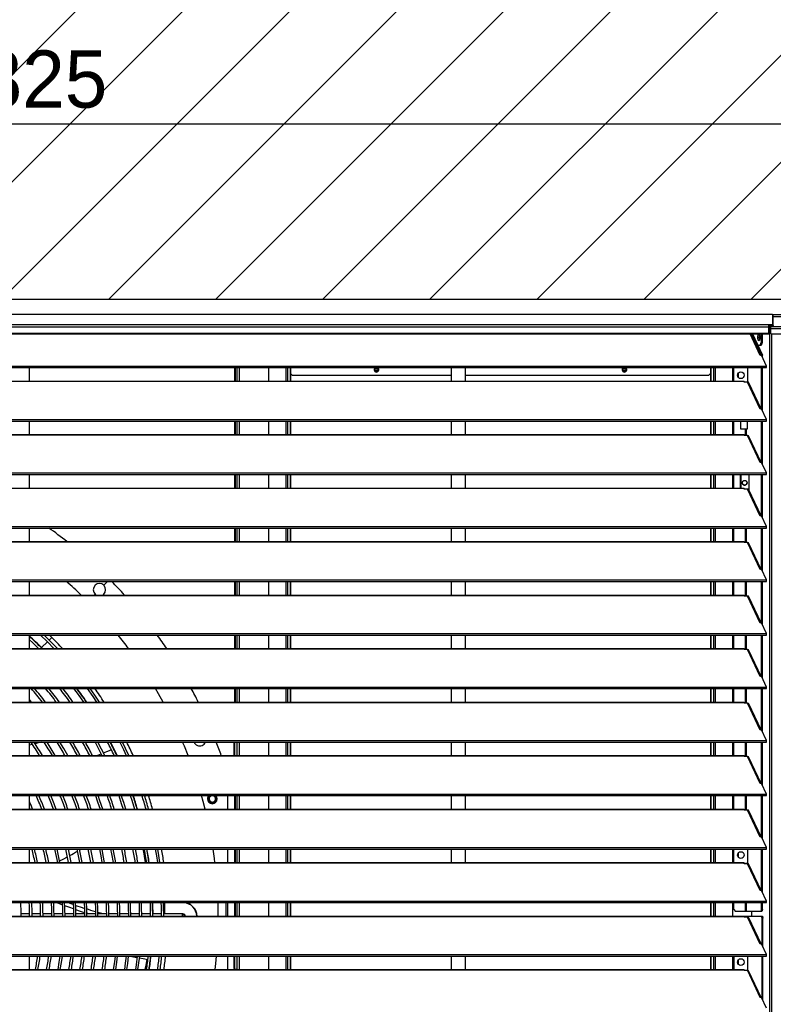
# Model space of a CAD drawing. Header units: millimetres. Extents: x 0 to 39025, y 0 to 11880.
# Tile 53 of 64: x 30220 to 31010, y 9742 to 10774. Entities that reach past the tile are written whole.
import ezdxf

# ---------------------------------------------------------------- set-up
doc = ezdxf.new("R2010")
doc.units = ezdxf.units.MM
doc.header["$PDSIZE"] = -1
doc.layers.add('DIMENZIJE', color=4, linetype='Continuous')
doc.layers.add('ODMIKI funkcionalni', color=253, linetype='Continuous')
doc.styles.add('SLDTEXTSTYLE6', font='txt')
doc.dimstyles.new('SLDDIMSTYLE0', dxfattribs={"dimtxt": 3, "dimasz": 3.414889, "dimexe": 0, "dimexo": 0.0625, "dimgap": 0.75, "dimtad": 1, "dimdec": 0, "dimlfac": 20, "dimrnd": 1e-09, "dimzin": 12, "dimdsep": 46, "dimtxsty": 'SLDTEXTSTYLE6', "dimsah": 1, "dimcen": 0.09, "dimadec": 0, "dimazin": 3, "dimtfac": 1, "dimtdec": 0, "dimtofl": 0, "dimtmove": 0, "dimatfit": 3, "dimfxl": 1, "dimfrac": 2, "dimtolj": 1, "dimtzin": 12, "dimarcsym": 0})

# ---------------------------------------------------------------- blocks, each defined once
blk = doc.blocks.new('*D11')
at = {"layer": 'Defpoints', "color": 0, "ltscale": 20, "transparency": 16777216}
for p in [(31008.7, 10464.8), (27975.7, 8771.1), (32954.7, 8771.1)]:
    blk.add_point(p, dxfattribs=at)
at = {"layer": 'DIMENZIJE', "color": 0, "lineweight": -2, "ltscale": 20, "transparency": 16777216}
for p, q in [((31009.9, 10464.8), (32954.7, 10464.8)), ((32954.7, 10396.5), (32954.7, 8839.4)), ((27976.9, 8771.1), (32954.7, 8771.1))]:
    blk.add_line(p, q, dxfattribs=at)
at = {"layer": 'DIMENZIJE', "color": 0, "ltscale": 20, "transparency": 16777216}
for points in [[(32943.3, 10396.5), (32966.1, 10396.5), (32954.7, 10464.8)], [(32943.3, 8839.4), (32966.1, 8839.4), (32954.7, 8771.1)]]:
    blk.add_solid(points, dxfattribs=at)
at = {"layer": 'DIMENZIJE', "color": 0, "ltscale": 20, "transparency": 16777216, "insert": (32878, 9583.1), "char_height": 60, "attachment_point": 2, "rotation": 90, "style": 'SLDTEXTSTYLE6'}
blk.add_mtext('\\A1;1694', dxfattribs=at)
blk = doc.blocks.new('*D12')
at = {"layer": 'Defpoints', "color": 0, "ltscale": 20, "transparency": 16777216}
for p in [(32634.7, 10784.8), (32634.7, 10449.3), (27634.6, 9749.3)]:
    blk.add_point(p, dxfattribs=at)
at = {"layer": 'DIMENZIJE', "color": 0, "lineweight": -2, "ltscale": 20, "transparency": 16777216}
for p, q in [((27634.6, 9750.6), (27634.6, 10784.8)), ((27702.9, 10784.8), (32566.4, 10784.8)), ((32634.7, 10450.6), (32634.7, 10784.8))]:
    blk.add_line(p, q, dxfattribs=at)
at = {"layer": 'DIMENZIJE', "color": 0, "ltscale": 20, "transparency": 16777216}
for points in [[(27702.9, 10796.2), (27702.9, 10773.5), (27634.6, 10784.8)], [(32566.4, 10796.2), (32566.4, 10773.5), (32634.7, 10784.8)]]:
    blk.add_solid(points, dxfattribs=at)
at = {"layer": 'DIMENZIJE', "color": 0, "ltscale": 20, "transparency": 16777216, "insert": (30134.7, 10861.6), "char_height": 60, "attachment_point": 2, "style": 'SLDTEXTSTYLE6'}
blk.add_mtext('\\A1;5000', dxfattribs=at)
blk = doc.blocks.new('*D13')
at = {"layer": 'Defpoints', "color": 0, "ltscale": 20, "transparency": 16777216}
for p in [(32634.7, 10664.8), (27809.7, 10449.3), (32634.7, 10449.3)]:
    blk.add_point(p, dxfattribs=at)
at = {"layer": 'DIMENZIJE', "color": 0, "lineweight": -2, "ltscale": 20, "transparency": 16777216}
for p, q in [((27809.7, 10450.6), (27809.7, 10664.8)), ((27878, 10664.8), (32566.4, 10664.8)), ((32634.7, 10450.6), (32634.7, 10664.8))]:
    blk.add_line(p, q, dxfattribs=at)
at = {"layer": 'DIMENZIJE', "color": 0, "ltscale": 20, "transparency": 16777216}
for points in [[(27878, 10676.2), (27878, 10653.5), (27809.7, 10664.8)], [(32566.4, 10676.2), (32566.4, 10653.5), (32634.7, 10664.8)]]:
    blk.add_solid(points, dxfattribs=at)
at = {"layer": 'DIMENZIJE', "color": 0, "ltscale": 20, "transparency": 16777216, "insert": (30222.2, 10741.6), "char_height": 60, "attachment_point": 2, "style": 'SLDTEXTSTYLE6'}
blk.add_mtext('\\A1;4825', dxfattribs=at)

msp = doc.modelspace()

# ---------------------------------------------------------------- hatches: boundary and pattern name
at = {"layer": 'ODMIKI funkcionalni'}
h = msp.add_hatch(dxfattribs=at)
h.set_pattern_fill('ANSI31', color=256, scale=25)
h.set_pattern_definition([(45, (17442.16, 640.926), (-56.1266, 56.1266), [])])
h.paths.add_polyline_path([(33433.7, 11465.7), (27308.6, 11465.7), (27308.6, 8759.1), (27808.5, 8759.1), (27808.5, 10480.9), (32635.1, 10480.9), (32635.1, 8759.1), (33433.7, 8759.1)])

# ---------------------------------------------------------------- linework, layer by layer
at = {"color": 7, "linetype": 'Continuous', "lineweight": 25, "ltscale": 20}
for p, q in [((31008.7, 10464.8), (29435.6, 10464.8)), ((31008.7, 10464.8), (29435.7, 10464.8)), ((31008.7, 10464.8), (31008.7, 10452.3)), ((31009.7, 10453.4), (31009.7, 10463.8)), ((31059.6, 10462.2), (31009.7, 10462.2)), ((31059.6, 10462.2), (31009.7, 10462.2)), ((29435.7, 10454.4), (31008.7, 10454.4)), ((31005.2, 10451.5), (29439.1, 10451.5)), ((29439.1, 10445.4), (31005.2, 10445.4)), ((31005.2, 10444.4), (31005.2, 10454.4)), ((31005.2, 10453.4), (31008.7, 10453.4)), ((31005.2, 10453.3), (31005.6, 10453.3)), ((31005.2, 10452.3), (31005.6, 10452.3)), ((31005.2, 10451.9), (31006.7, 10451.8)), ((31005.8, 10451.3), (31005.2, 10451.4)), ((31005.8, 10450.3), (31005.2, 10450.4)), ((31005.8, 10450), (31005.2, 10450.1)), ((31005.6, 10453.3), (31005.6, 10452.3)), ((31005.6, 10453.3), (31008.7, 10453.3)), ((31005.6, 10452.3), (31008.7, 10452.3)), ((31006.5, 10451.3), (31005.8, 10451.3)), ((31005.8, 10450.3), (31005.8, 10451.3)), ((31005.8, 10450.3), (31005.8, 10450)), ((31005.8, 10450.3), (31005.8, 10450.3)), ((31005.8, 10450), (31005.8, 8891.1)), ((31005.8, 10450), (31005.8, 10450)), ((31005.9, 10449.3), (31005.9, 10449.2)), ((31005.9, 10449.2), (31005.9, 8889.1)), ((31005.9, 10449.2), (31006, 10449.2)), ((31006.7, 10450.5), (31006, 10450.5)), ((31006.5, 10450.8), (31006.7, 10450.8)), ((31062.7, 10451.8), (31006.7, 10451.8)), ((31006.7, 10451.8), (31006.7, 10445.4)), ((31006.7, 10450), (31062.7, 10450)), ((31006.7, 10445.4), (31007.7, 10444.4)), ((29439.1, 10444.4), (31005.2, 10444.4)), ((30995.9, 10421.8), (30985.3, 10444.4)), ((30996.9, 10422), (30986.5, 10444.4)), ((30987.1, 10444.4), (30997.5, 10422)), ((30988, 10444.4), (30998.4, 10422)), ((30995.1, 10443.9), (30994.5, 10440.9)), ((30994.5, 10440.9), (30995.1, 10437.7)), ((30994.5, 10440.9), (30995.7, 10440.9)), ((30996.1, 10432.3), (30997.1, 10435.3)), ((30997.1, 10444.4), (30997.1, 10435.3)), ((30997.1, 10435.3), (30998, 10435.3)), ((30998, 10435.3), (30997.1, 10432.3)), ((30998, 10444.4), (30998, 10435.3)), ((31007.7, 10444.4), (31061.7, 10444.4)), ((31007.7, 10444.4), (31007.7, 8889.1)), ((30997.1, 10432.3), (30993.6, 10432.3)), ((30997.4, 10422), (30995.9, 10421.8)), ((31002.6, 10410.8), (30997.4, 10422)), ((30997.5, 10422), (30998.4, 10422)), ((30997.5, 10421.8), (30997.5, 10422)), ((30998.4, 10419.8), (30998.4, 10422)), ((29441.7, 10410.8), (31002.6, 10410.8)), ((29441.7, 10409.2), (31002.6, 10409.2)), ((30229.7, 10395), (30229.7, 10409.2)), ((30444.8, 10409.2), (30444.8, 10395)), ((30445.6, 10409.2), (30445.6, 10395)), ((30447.1, 10409.2), (30447.1, 10395)), ((30447.4, 10409.2), (30447.4, 10395)), ((30449.7, 10409.2), (30449.7, 10395)), ((30480.4, 10409.2), (30480.4, 10395)), ((30498.7, 10409.2), (30498.7, 10395)), ((30500.3, 10409.2), (30500.3, 10395)), ((30503, 10409.2), (30503, 10395)), ((30503.6, 10409.2), (30503.6, 10395)), ((30592, 10406.6), (30595.3, 10406.6)), ((30595.3, 10406.4), (30592, 10406.4)), ((30672, 10409.2), (30672, 10395)), ((30687, 10395), (30687, 10409.2)), ((30852, 10406.6), (30855.3, 10406.6)), ((30855.3, 10406.4), (30852, 10406.4)), ((30943.7, 10409.2), (30943.7, 10395)), ((30944.3, 10409.2), (30944.3, 10395)), ((30947, 10409.2), (30947, 10395)), ((30948.6, 10409.2), (30948.6, 10395)), ((30966.9, 10409.2), (30966.9, 10395)), ((30968.2, 10395), (30968.2, 10409.2)), ((30982.8, 10409.2), (30982.8, 10393.9)), ((30997.5, 10365.7), (30997.5, 10409.2)), ((30998.4, 10363.7), (30998.4, 10409.2)), ((31002.6, 10409.2), (31002.6, 10410.8)), ((29465.2, 10395), (30979.2, 10395)), ((29465.2, 10394.8), (30979.2, 10394.8)), ((30503.6, 10402.9), (30505.6, 10400.9)), ((30672, 10400.9), (30505.6, 10400.9)), ((30941.7, 10400.9), (30687, 10400.9)), ((30941.7, 10400.9), (30943.7, 10402.9)), ((30973.4, 10398.5), (30973.4, 10403.7)), ((30979.2, 10394), (30979.2, 10395)), ((30982.7, 10394), (30979.2, 10394)), ((30995.9, 10365.7), (30982.7, 10394)), ((30996.9, 10365.9), (30984.2, 10393.1)), ((30997.4, 10365.9), (30995.9, 10365.7)), ((31002.6, 10354.7), (30997.4, 10365.9)), ((29441.7, 10354.7), (31002.6, 10354.7)), ((29441.7, 10353.1), (31002.6, 10353.1)), ((30229.7, 10339), (30229.7, 10353.1)), ((30444.8, 10353.1), (30444.8, 10339)), ((30445.6, 10353.1), (30445.6, 10339)), ((30447.1, 10353.1), (30447.1, 10339)), ((30447.4, 10353.1), (30447.4, 10339)), ((30449.7, 10353.1), (30449.7, 10339)), ((30480.4, 10353.1), (30480.4, 10339)), ((30498.7, 10353.1), (30498.7, 10339)), ((30500.3, 10353.1), (30500.3, 10339)), ((30503, 10353.1), (30503, 10339)), ((30503.6, 10353.1), (30503.6, 10339)), ((30672, 10353.1), (30672, 10339)), ((30687, 10339), (30687, 10353.1)), ((30943.7, 10353.1), (30943.7, 10339)), ((30944.3, 10353.1), (30944.3, 10339)), ((30947, 10353.1), (30947, 10339)), ((30948.6, 10353.1), (30948.6, 10339)), ((30966.9, 10353.1), (30966.9, 10339)), ((30968.2, 10339), (30968.2, 10353.1)), ((30975.7, 10344.6), (30975.7, 10353.1)), ((30982.2, 10353.1), (30982.2, 10344.6)), ((30997.5, 10309.6), (30997.5, 10353.1)), ((30998.4, 10307.6), (30998.4, 10353.1)), ((31002.6, 10353.1), (31002.6, 10354.7)), ((30982.2, 10344.6), (30975.7, 10344.6)), ((30980.7, 10337.9), (30980.7, 10344.6)), ((30981.7, 10337.9), (30981.7, 10344.6)), ((29465.2, 10339), (30979.2, 10339)), ((29465.2, 10338.7), (30979.2, 10338.7)), ((30979.2, 10337.9), (30979.2, 10339)), ((30982.7, 10337.9), (30979.2, 10337.9)), ((30995.9, 10309.6), (30982.7, 10337.9)), ((30996.9, 10309.8), (30984.2, 10337)), ((30997.4, 10309.8), (30995.9, 10309.6)), ((31002.6, 10298.7), (30997.4, 10309.8)), ((29441.7, 10298.7), (31002.6, 10298.7)), ((29441.7, 10297), (31002.6, 10297)), ((30229.7, 10282.9), (30229.7, 10297)), ((30444.8, 10297), (30444.8, 10282.9)), ((30445.6, 10297), (30445.6, 10282.9)), ((30447.1, 10297), (30447.1, 10282.9)), ((30447.4, 10297), (30447.4, 10282.9)), ((30449.7, 10297), (30449.7, 10282.9)), ((30480.4, 10297), (30480.4, 10282.9)), ((30498.7, 10297), (30498.7, 10282.9)), ((30500.3, 10297), (30500.3, 10282.9)), ((30503, 10297), (30503, 10282.9)), ((30503.6, 10297), (30503.6, 10282.9)), ((30672, 10297), (30672, 10282.9)), ((30687, 10282.9), (30687, 10297)), ((30943.7, 10297), (30943.7, 10282.9)), ((30944.3, 10297), (30944.3, 10282.9)), ((30947, 10297), (30947, 10282.9)), ((30948.6, 10297), (30948.6, 10282.9)), ((30966.9, 10297), (30966.9, 10282.9)), ((30968.2, 10282.9), (30968.2, 10297)), ((30975.2, 10282.9), (30975.2, 10297)), ((30975.8, 10297), (30975.7, 10296.9)), ((30975.7, 10296.9), (30975.7, 10282.9)), ((30984.5, 10280.4), (30984.5, 10297)), ((30997.5, 10253.5), (30997.5, 10297)), ((30998.4, 10251.5), (30998.4, 10297)), ((31002.6, 10297), (31002.6, 10298.7)), ((29465.2, 10282.9), (30979.2, 10282.9)), ((29465.2, 10282.6), (30979.2, 10282.6)), ((30979.2, 10281.8), (30979.2, 10282.9)), ((30982.7, 10281.8), (30979.2, 10281.8)), ((30995.9, 10253.5), (30982.7, 10281.8)), ((30996.9, 10253.7), (30984.2, 10280.9)), ((30997.4, 10253.7), (30995.9, 10253.5)), ((31002.6, 10242.6), (30997.4, 10253.7)), ((29441.7, 10242.6), (31002.6, 10242.6)), ((29441.7, 10240.9), (31002.6, 10240.9)), ((30229.7, 10226.8), (30229.7, 10240.9)), ((30444.8, 10240.9), (30444.8, 10226.8)), ((30445.6, 10240.9), (30445.6, 10226.8)), ((30447.1, 10240.9), (30447.1, 10226.8)), ((30447.4, 10240.9), (30447.4, 10226.8)), ((30449.7, 10240.9), (30449.7, 10226.8)), ((30480.4, 10240.9), (30480.4, 10226.8)), ((30498.7, 10240.9), (30498.7, 10226.8)), ((30500.3, 10240.9), (30500.3, 10226.8)), ((30503, 10240.9), (30503, 10226.8)), ((30503.6, 10240.9), (30503.6, 10226.8)), ((30672, 10240.9), (30672, 10226.8)), ((30687, 10226.8), (30687, 10240.9)), ((30943.7, 10240.9), (30943.7, 10226.8)), ((30944.3, 10240.9), (30944.3, 10226.8)), ((30947, 10240.9), (30947, 10226.8)), ((30948.6, 10240.9), (30948.6, 10226.8)), ((30966.9, 10240.9), (30966.9, 10226.8)), ((30968.2, 10226.8), (30968.2, 10240.9)), ((30980.7, 10225.7), (30980.7, 10240.9)), ((30981.7, 10225.7), (30981.7, 10240.9)), ((30997.5, 10197.5), (30997.5, 10240.9)), ((30998.4, 10195.4), (30998.4, 10240.9)), ((31002.6, 10240.9), (31002.6, 10242.6)), ((29465.2, 10226.8), (30979.2, 10226.8)), ((29465.2, 10226.5), (30979.2, 10226.5)), ((30979.2, 10225.7), (30979.2, 10226.8)), ((30982.7, 10225.7), (30979.2, 10225.7)), ((30995.9, 10197.4), (30982.7, 10225.7)), ((30996.9, 10197.6), (30984.2, 10224.8)), ((30997.4, 10197.7), (30995.9, 10197.4)), ((31002.6, 10186.5), (30997.4, 10197.7)), ((29441.7, 10186.5), (31002.6, 10186.5)), ((29441.7, 10184.8), (31002.6, 10184.8)), ((30229.7, 10170.7), (30229.7, 10184.8)), ((30307.8, 10180.9), (30311.7, 10184.8)), ((30444.8, 10184.8), (30444.8, 10170.7)), ((30445.6, 10184.8), (30445.6, 10170.7)), ((30447.1, 10184.8), (30447.1, 10170.7)), ((30447.4, 10184.8), (30447.4, 10170.7)), ((30449.7, 10184.8), (30449.7, 10170.7)), ((30480.4, 10184.8), (30480.4, 10170.7)), ((30498.7, 10184.8), (30498.7, 10170.7)), ((30500.3, 10184.8), (30500.3, 10170.7)), ((30503, 10184.8), (30503, 10170.7)), ((30503.6, 10184.8), (30503.6, 10170.7)), ((30672, 10184.8), (30672, 10170.7)), ((30687, 10170.7), (30687, 10184.8)), ((30943.7, 10184.8), (30943.7, 10170.7)), ((30944.3, 10184.8), (30944.3, 10170.7)), ((30947, 10184.8), (30947, 10170.7)), ((30948.6, 10184.8), (30948.6, 10170.7)), ((30966.9, 10184.8), (30966.9, 10170.7)), ((30968.2, 10170.7), (30968.2, 10184.8)), ((30980.7, 10169.6), (30980.7, 10184.8)), ((30981.7, 10169.6), (30981.7, 10184.8)), ((30997.5, 10141.4), (30997.5, 10184.8)), ((30998.4, 10139.3), (30998.4, 10184.8)), ((31002.6, 10184.8), (31002.6, 10186.5)), ((29465.2, 10170.7), (30979.2, 10170.7)), ((29465.2, 10170.4), (30979.2, 10170.4)), ((30297.6, 10170.7), (30298.6, 10171.7)), ((30979.2, 10169.6), (30979.2, 10170.7)), ((30982.7, 10169.6), (30979.2, 10169.6)), ((30995.9, 10141.3), (30982.7, 10169.6)), ((30996.9, 10141.5), (30984.2, 10168.7)), ((30997.4, 10141.6), (30995.9, 10141.3)), ((31002.6, 10130.4), (30997.4, 10141.6)), ((29441.7, 10130.4), (31002.6, 10130.4)), ((29441.7, 10128.7), (31002.6, 10128.7)), ((30229.7, 10114.6), (30229.7, 10128.7)), ((30250.4, 10123.5), (30253.2, 10126.3)), ((30253.2, 10126.3), (30250.7, 10128.7)), ((30444.8, 10128.7), (30444.8, 10114.6)), ((30445.6, 10128.7), (30445.6, 10114.6)), ((30447.1, 10128.7), (30447.1, 10114.6)), ((30447.4, 10128.7), (30447.4, 10114.6)), ((30449.7, 10128.7), (30449.7, 10114.6)), ((30480.4, 10128.7), (30480.4, 10114.6)), ((30498.7, 10128.7), (30498.7, 10114.6)), ((30500.3, 10128.7), (30500.3, 10114.6)), ((30503, 10128.7), (30503, 10114.6)), ((30503.6, 10128.7), (30503.6, 10114.6)), ((30672, 10128.7), (30672, 10114.6)), ((30687, 10114.6), (30687, 10128.7)), ((30943.7, 10128.7), (30943.7, 10114.6)), ((30944.3, 10128.7), (30944.3, 10114.6)), ((30947, 10128.7), (30947, 10114.6)), ((30948.6, 10128.7), (30948.6, 10114.6)), ((30966.9, 10128.7), (30966.9, 10114.6)), ((30968.2, 10114.6), (30968.2, 10128.7)), ((30980.7, 10113.5), (30980.7, 10128.7)), ((30981.7, 10113.5), (30981.7, 10128.7)), ((30997.5, 10085.3), (30997.5, 10128.7)), ((30998.4, 10083.2), (30998.4, 10128.7)), ((31002.6, 10128.7), (31002.6, 10130.4)), ((30242.5, 10115.6), (30248.6, 10121.7)), ((30242.5, 10115.6), (30243.5, 10114.6)), ((29465.2, 10114.6), (30979.2, 10114.6)), ((29465.2, 10114.3), (30979.2, 10114.3)), ((30979.2, 10113.5), (30979.2, 10114.6)), ((30982.7, 10113.5), (30979.2, 10113.5)), ((30995.9, 10085.2), (30982.7, 10113.5)), ((30996.9, 10085.4), (30984.2, 10112.6)), ((30997.4, 10085.5), (30995.9, 10085.2)), ((31002.6, 10074.3), (30997.4, 10085.5)), ((29441.7, 10074.3), (31002.6, 10074.3)), ((31002.6, 10072.7), (31002.6, 10074.3)), ((29441.7, 10072.7), (31002.6, 10072.7)), ((30229.7, 10058.5), (30229.7, 10072.7)), ((30444.8, 10072.7), (30444.8, 10058.5)), ((30445.6, 10072.7), (30445.6, 10058.5)), ((30447.1, 10072.7), (30447.1, 10058.5)), ((30447.4, 10072.7), (30447.4, 10058.5)), ((30449.7, 10072.7), (30449.7, 10058.5)), ((30480.4, 10072.7), (30480.4, 10058.5)), ((30498.7, 10072.7), (30498.7, 10058.5)), ((30500.3, 10072.7), (30500.3, 10058.5)), ((30503, 10072.7), (30503, 10058.5)), ((30503.6, 10072.7), (30503.6, 10058.5)), ((30672, 10072.7), (30672, 10058.5)), ((30687, 10058.5), (30687, 10072.7)), ((30943.7, 10072.7), (30943.7, 10058.5)), ((30944.3, 10072.7), (30944.3, 10058.5)), ((30947, 10072.7), (30947, 10058.5)), ((30948.6, 10072.7), (30948.6, 10058.5)), ((30966.9, 10072.7), (30966.9, 10058.5)), ((30968.2, 10058.5), (30968.2, 10072.7)), ((30980.7, 10057.4), (30980.7, 10072.7)), ((30981.7, 10057.4), (30981.7, 10072.7)), ((30997.5, 10029.2), (30997.5, 10072.7)), ((30998.4, 10027.2), (30998.4, 10072.7)), ((29465.2, 10058.5), (30979.2, 10058.5)), ((29465.2, 10058.2), (30979.2, 10058.2)), ((30231.9, 10058.5), (30229.7, 10061.2)), ((30979.2, 10057.4), (30979.2, 10058.5)), ((30982.7, 10057.4), (30979.2, 10057.4)), ((30995.9, 10029.2), (30982.7, 10057.4)), ((30996.9, 10029.3), (30984.2, 10056.5)), ((30997.4, 10029.4), (30995.9, 10029.2)), ((31002.6, 10018.2), (30997.4, 10029.4)), ((29441.7, 10018.2), (31002.6, 10018.2)), ((29441.7, 10016.6), (31002.6, 10016.6)), ((30229.7, 10002.4), (30229.7, 10016.6)), ((30444.4, 10002.4), (30444.4, 10016.6)), ((30444.9, 10016.6), (30444.9, 10002.4)), ((30447.4, 10016.6), (30447.4, 10002.4)), ((30449.7, 10016.6), (30449.7, 10002.4)), ((30480.4, 10016.6), (30480.4, 10002.4)), ((30498.7, 10016.6), (30498.7, 10002.4)), ((30500.3, 10016.6), (30500.3, 10002.4)), ((30503, 10016.6), (30503, 10002.4)), ((30503.6, 10016.6), (30503.6, 10002.4)), ((30672, 10016.6), (30672, 10002.4)), ((30687, 10002.4), (30687, 10016.6)), ((30943.7, 10016.6), (30943.7, 10002.4)), ((30944.3, 10016.6), (30944.3, 10002.4)), ((30947, 10016.6), (30947, 10002.4)), ((30948.6, 10016.6), (30948.6, 10002.4)), ((30966.9, 10016.6), (30966.9, 10002.4)), ((30968.2, 10002.4), (30968.2, 10016.6)), ((30980.7, 10001.3), (30980.7, 10016.6)), ((30981.7, 10001.3), (30981.7, 10016.6)), ((30997.5, 9973.1), (30997.5, 10016.6)), ((30998.4, 9971.1), (30998.4, 10016.6)), ((31002.6, 10016.6), (31002.6, 10018.2)), ((29465.2, 10002.4), (30979.2, 10002.4)), ((29465.2, 10002.1), (30979.2, 10002.1)), ((30230, 10002.4), (30229.7, 10002.9)), ((30979.2, 10001.3), (30979.2, 10002.4)), ((30982.7, 10001.3), (30979.2, 10001.3)), ((30995.9, 9973.1), (30982.7, 10001.3)), ((30996.9, 9973.2), (30984.2, 10000.4)), ((30997.4, 9973.3), (30995.9, 9973.1)), ((31002.6, 9962.1), (30997.4, 9973.3)), ((29441.7, 9962.1), (31002.6, 9962.1)), ((29441.7, 9960.5), (31002.6, 9960.5)), ((30229.7, 9946.3), (30229.7, 9960.5)), ((30418.1, 9960.4), (30418.2, 9960.5)), ((30444.8, 9960.5), (30444.8, 9946.3)), ((30445.6, 9960.5), (30445.6, 9946.3)), ((30447.1, 9960.5), (30447.1, 9946.3)), ((30447.4, 9960.5), (30447.4, 9946.3)), ((30449.7, 9960.5), (30449.7, 9946.3)), ((30480.4, 9960.5), (30480.4, 9946.3)), ((30498.7, 9960.5), (30498.7, 9946.3)), ((30500.3, 9960.5), (30500.3, 9946.3)), ((30503, 9960.5), (30503, 9946.3)), ((30503.6, 9960.5), (30503.6, 9946.3)), ((30672, 9960.5), (30672, 9946.3)), ((30687, 9946.3), (30687, 9960.5)), ((30943.7, 9960.5), (30943.7, 9946.3)), ((30944.3, 9960.5), (30944.3, 9946.3)), ((30947, 9960.5), (30947, 9946.3)), ((30948.6, 9960.5), (30948.6, 9946.3)), ((30966.9, 9960.5), (30966.9, 9946.3)), ((30968.2, 9946.3), (30968.2, 9960.5)), ((30980.7, 9945.2), (30980.7, 9960.5)), ((30981.7, 9945.2), (30981.7, 9960.5)), ((30997.5, 9917), (30997.5, 9960.5)), ((30998.4, 9915), (30998.4, 9960.5)), ((31002.6, 9960.5), (31002.6, 9962.1)), ((29465.2, 9946.3), (30979.2, 9946.3)), ((29465.2, 9946), (30979.2, 9946)), ((30229.7, 9947.8), (30230.3, 9946.3)), ((30979.2, 9945.2), (30979.2, 9946.3)), ((30982.7, 9945.2), (30979.2, 9945.2)), ((30995.9, 9917), (30982.7, 9945.2)), ((30996.9, 9917.1), (30984.2, 9944.4)), ((30997.4, 9917.2), (30995.9, 9917)), ((31002.6, 9906), (30997.4, 9917.2)), ((29441.7, 9906), (31002.6, 9906)), ((29441.7, 9904.4), (31002.6, 9904.4)), ((30229.7, 9890.2), (30229.7, 9904.4)), ((30437.9, 9890.2), (30437.9, 9904.4)), ((30444.8, 9904.4), (30444.8, 9890.2)), ((30445.6, 9904.4), (30445.6, 9890.2)), ((30447.1, 9904.4), (30447.1, 9890.2)), ((30447.4, 9904.4), (30447.4, 9890.2)), ((30449.7, 9904.4), (30449.7, 9890.2)), ((30480.4, 9904.4), (30480.4, 9890.2)), ((30498.7, 9904.4), (30498.7, 9890.2)), ((30500.3, 9904.4), (30500.3, 9890.2)), ((30503, 9904.4), (30503, 9890.2)), ((30503.6, 9904.4), (30503.6, 9890.2)), ((30672, 9904.4), (30672, 9890.2)), ((30687, 9890.2), (30687, 9904.4)), ((30943.7, 9904.4), (30943.7, 9890.2)), ((30944.3, 9904.4), (30944.3, 9890.2)), ((30947, 9904.4), (30947, 9890.2)), ((30948.6, 9904.4), (30948.6, 9890.2)), ((30966.9, 9904.4), (30966.9, 9890.2)), ((30968.2, 9890.2), (30968.2, 9904.4)), ((30973.4, 9895.6), (30973.4, 9900.8)), ((30982.8, 9904.4), (30982.8, 9889.1)), ((30997.5, 9860.9), (30997.5, 9904.4)), ((30998.4, 9858.9), (30998.4, 9904.4)), ((31002.6, 9904.4), (31002.6, 9906)), ((29465.2, 9890.2), (30979.2, 9890.2)), ((29465.2, 9889.9), (30979.2, 9889.9)), ((30257.8, 9890.2), (30259, 9890.8)), ((30979.2, 9889.1), (30979.2, 9890.2)), ((30982.7, 9889.1), (30979.2, 9889.1)), ((30980.7, 9889.1), (30980.7, 9889.2)), ((30982.8, 9889.2), (30980.7, 9889.2)), ((30995.9, 9860.9), (30982.7, 9889.1)), ((30996.9, 9861.1), (30984.2, 9888.3)), ((30997.4, 9861.1), (30995.9, 9860.9)), ((31002.6, 9849.9), (30997.4, 9861.1)), ((29441.7, 9849.9), (31002.6, 9849.9)), ((29441.7, 9848.3), (31002.6, 9848.3)), ((30264.2, 9845.9), (30257.7, 9848.3)), ((30435.8, 9848.3), (30435.8, 9834.1)), ((30437.9, 9834.1), (30437.9, 9848.3)), ((30444.8, 9848.3), (30444.8, 9834.1)), ((30445.6, 9848.3), (30445.6, 9834.1)), ((30447.1, 9848.3), (30447.1, 9834.1)), ((30447.4, 9848.3), (30447.4, 9834.1)), ((30449.7, 9848.3), (30449.7, 9834.1)), ((30480.4, 9848.3), (30480.4, 9834.1)), ((30498.7, 9848.3), (30498.7, 9834.1)), ((30500.3, 9848.3), (30500.3, 9834.1)), ((30503, 9848.3), (30503, 9834.1)), ((30503.6, 9848.3), (30503.6, 9834.1)), ((30943.7, 9848.3), (30943.7, 9834.1)), ((30944.3, 9848.3), (30944.3, 9834.1)), ((30947, 9848.3), (30947, 9834.1)), ((30948.6, 9848.3), (30948.6, 9834.1)), ((30966.9, 9848.3), (30966.9, 9834.1)), ((30968.2, 9841.1), (30968.2, 9848.3)), ((30980.7, 9839.1), (30980.7, 9848.3)), ((30981.7, 9839.1), (30981.7, 9848.3)), ((30997.5, 9841.1), (30997.5, 9848.3)), ((30998.4, 9841.1), (30998.4, 9848.3)), ((31002.6, 9848.3), (31002.6, 9849.9)), ((30230, 9836.4), (30221.1, 9836.4)), ((30241.5, 9836.4), (30232.6, 9836.4)), ((30253, 9836.4), (30244.1, 9836.4)), ((30264.5, 9836.4), (30255.6, 9836.4)), ((30276, 9836.4), (30267.1, 9836.4)), ((30287.5, 9836.4), (30278.6, 9836.4)), ((30292.4, 9836.4), (30290, 9837.1)), ((30299, 9836.4), (30290.1, 9836.4)), ((30310.5, 9836.4), (30301.6, 9836.4)), ((30322, 9836.4), (30313.1, 9836.4)), ((30333.5, 9836.4), (30324.6, 9836.4)), ((30345, 9836.4), (30336.1, 9836.4)), ((30356.5, 9836.4), (30347.6, 9836.4)), ((30368, 9836.4), (30359.1, 9836.4)), ((30390.3, 9836.4), (30370.6, 9836.4)), ((30390.3, 9834.1), (30390.3, 9836.4)), ((30968.2, 9841.1), (30970.2, 9839.1)), ((30997.8, 9839.1), (30970.2, 9839.1)), ((30987, 9839.1), (30987, 9834.1)), ((30996.9, 9839.1), (30997.5, 9841.1)), ((30997.5, 9841.1), (30998.4, 9841.1)), ((30998.4, 9841.1), (30997.8, 9839.1)), ((29446, 9834.1), (30998.3, 9834.1)), ((29465.2, 9833.9), (30979.2, 9833.9)), ((30979.2, 9833.1), (30979.2, 9834.1)), ((30982.7, 9833.1), (30979.2, 9833.1)), ((30981.2, 9833.1), (30981.2, 9834.1)), ((30982.2, 9833.1), (30982.2, 9834.1)), ((30995.9, 9804.8), (30982.7, 9833.1)), ((30996.9, 9805), (30984.2, 9832.2)), ((30998, 9832.1), (30997.4, 9834.1)), ((30998.9, 9832.1), (30998, 9832.1)), ((30998, 9803.8), (30998, 9832.1)), ((30998.3, 9834.1), (30998.9, 9832.1)), ((30998.9, 9801.7), (30998.9, 9832.1)), ((30997.4, 9805), (30995.9, 9804.8)), ((31002.6, 9793.8), (30997.4, 9805)), ((29441.7, 9793.8), (31002.6, 9793.8)), ((29441.7, 9792.2), (31002.6, 9792.2)), ((30229.7, 9778.1), (30229.7, 9792.2)), ((30444.4, 9779.2), (30444.4, 9792.2)), ((30444.9, 9792.2), (30444.9, 9778.7)), ((30447.4, 9792.2), (30447.4, 9778.1)), ((30449.7, 9792.2), (30449.7, 9778.1)), ((30480.4, 9792.2), (30480.4, 9778.1)), ((30498.7, 9792.2), (30498.7, 9778.1)), ((30500.3, 9792.2), (30500.3, 9778.1)), ((30503, 9792.2), (30503, 9778.1)), ((30503.6, 9792.2), (30503.6, 9778.1)), ((30672, 9792.2), (30672, 9778.1)), ((30687, 9778.1), (30687, 9792.2)), ((30943.7, 9792.2), (30943.7, 9778.1)), ((30944.3, 9792.2), (30944.3, 9778.1)), ((30947, 9792.2), (30947, 9778.1)), ((30948.6, 9792.2), (30948.6, 9778.1)), ((30966.9, 9792.2), (30966.9, 9778.1)), ((30968.7, 9778.1), (30968.7, 9792.2)), ((30973.4, 9783.5), (30973.4, 9788.6)), ((30983, 9776.9), (30983, 9792.2)), ((30998, 9747.7), (30998, 9792.2)), ((30998.9, 9745.6), (30998.9, 9792.2)), ((31002.6, 9792.2), (31002.6, 9793.8)), ((29465.2, 9778.1), (30979.2, 9778.1)), ((29465.2, 9777.8), (30979.2, 9777.8)), ((30444.8, 9778.7), (30444.8, 9778.1)), ((30444.9, 9778.7), (30447.4, 9778.7)), ((30445.6, 9778.7), (30445.6, 9778.1)), ((30447.1, 9778.7), (30447.1, 9778.1)), ((30979.2, 9777), (30979.2, 9778.1)), ((30982.7, 9777), (30979.2, 9777)), ((30982.2, 9777), (30981.2, 9777)), ((30981.2, 9777), (30981.2, 9777)), ((30982.2, 9777), (30983, 9777.9)), ((30982.7, 9777), (30995.6, 9749.3)), ((30996.9, 9748.9), (30984.2, 9776.1)), ((30995.9, 9748.7), (30995.6, 9749.3)), ((30997.4, 9748.9), (30995.9, 9748.7)), ((31002.6, 9737.8), (30997.4, 9748.9))]:
    msp.add_line(p, q, dxfattribs=at)
at = {"color": 7, "linetype": 'Continuous', "lineweight": 25, "ltscale": 20, "flags": 128}
for points in [[(31008.7, 10464.8), (31008.7, 10464.8), (31008.7, 10464.8)], [(30993.5, 10440.8), (30993.5, 10441.2), (30993.5, 10441.7), (30993.6, 10442.1), (30993.6, 10442.5), (30993.7, 10442.8), (30993.8, 10443.1), (30993.9, 10443.4), (30994, 10443.7), (30994.1, 10443.9), (30994.2, 10444.1), (30994.3, 10444.2), (30994.5, 10444.3), (30994.6, 10444.3), (30994.7, 10444.3), (30994.8, 10444.2), (30995, 10444.1), (30995.1, 10443.9), (30995.2, 10443.7), (30995.3, 10443.4), (30995.4, 10443.1), (30995.5, 10442.8), (30995.5, 10442.5), (30995.6, 10442.1), (30995.6, 10441.7), (30995.7, 10441.2), (30995.7, 10440.8), (30995.7, 10440.4), (30995.6, 10440), (30995.6, 10439.6), (30995.5, 10439.2), (30995.5, 10438.8), (30995.4, 10438.5), (30995.3, 10438.2), (30995.2, 10437.9), (30995.1, 10437.7), (30995, 10437.6), (30994.8, 10437.4), (30994.7, 10437.3), (30994.6, 10437.3), (30994.5, 10437.3), (30994.3, 10437.4), (30994.2, 10437.6), (30994.1, 10437.7), (30994, 10437.9), (30993.9, 10438.2), (30993.8, 10438.5), (30993.7, 10438.8), (30993.6, 10439.2), (30993.6, 10439.6), (30993.5, 10440), (30993.5, 10440.4), (30993.5, 10440.8)], [(30298.6, 10171.7), (30299.3, 10171.1), (30300, 10170.7)], [(30306.4, 10170.7), (30307, 10171), (30307.8, 10171.7)], [(30241.3, 10128.7), (30248.6, 10121.7), (30255.5, 10114.6)], [(30229.7, 10123.9), (30233, 10120.8), (30239.4, 10114.6)], [(30276.1, 10072.7), (30280.8, 10066.3), (30286.3, 10058.5)], [(30290.4, 10072.7), (30296.3, 10064.3), (30300.2, 10058.5)], [(30303.3, 10058.5), (30298.4, 10065.8), (30293.6, 10072.7)], [(30370, 10058.5), (30365.1, 10067.1), (30361.9, 10072.7)], [(30233, 10014.1), (30232.5, 10014), (30229.7, 10013.2)], [(30242.1, 10016.6), (30239.9, 10016), (30235.7, 10014.8)], [(30269.9, 10002.4), (30265.8, 10009.8), (30261.8, 10016.6)], [(30298.6, 10016.6), (30303, 10008), (30305.8, 10002.4)], [(30308.7, 10002.4), (30305.4, 10009.2), (30301.5, 10016.6)], [(30324.5, 10016.6), (30328.3, 10008.9), (30331.3, 10002.4)], [(30334.1, 10002.4), (30330.6, 10010), (30327.4, 10016.6)], [(30396.1, 10002.4), (30392.2, 10012.3), (30390.4, 10016.6)], [(30300.3, 10002.4), (30301.5, 10002.9), (30303.3, 10003.6), (30304.9, 10004.3)], [(30307.3, 10005.2), (30311, 10006.7), (30315.6, 10008.6)], [(30298.9, 9960.5), (30301.2, 9954.1), (30303.9, 9946.3)], [(30306.6, 9946.3), (30303.7, 9955), (30301.7, 9960.5)], [(30323.4, 9960.5), (30326.1, 9952.3), (30328, 9946.3)], [(30330.7, 9946.3), (30328.6, 9953.1), (30326.1, 9960.5)], [(30335.5, 9960.5), (30337.1, 9955.8), (30340, 9946.3)], [(30413.9, 9946.3), (30411.8, 9954.4), (30410.2, 9960.5)], [(30437.9, 9946.3), (30437.9, 9948.1), (30437.9, 9960.5)], [(30256.1, 9904.4), (30257.8, 9896.6), (30259.1, 9890.2)], [(30261.8, 9890.2), (30260.4, 9897.2), (30258.7, 9904.4)], [(30282.5, 9903.5), (30283.4, 9904), (30284, 9904.4)], [(30296.8, 9890.2), (30295.9, 9895.6), (30294.1, 9904.3), (30294.1, 9904.4)], [(30303.2, 9904.4), (30304.6, 9897.2), (30305.8, 9890.2)], [(30308.5, 9890.2), (30307.2, 9897.7), (30305.9, 9904.4)], [(30314.9, 9904.4), (30315.9, 9899.3), (30317.5, 9890.2)], [(30351.6, 9890.2), (30350.9, 9894.4), (30350, 9899.4), (30349.1, 9904.4)], [(30350.1, 9904.4), (30351.6, 9895.4), (30352.4, 9890.2)], [(30355, 9890.2), (30354.2, 9895.8), (30352.7, 9904.4)], [(30361.7, 9904.4), (30363, 9897.2), (30364, 9890.2)], [(30366.6, 9890.2), (30365.5, 9897.6), (30364.4, 9904.4)], [(30424.3, 9890.2), (30423.8, 9894.4), (30422.4, 9904.4)], [(30261.4, 9892), (30265.2, 9893.9), (30269.6, 9896.3)], [(30244.1, 9834.1), (30244, 9840.8), (30243.7, 9848.2), (30243.7, 9848.3)], [(30252.6, 9848.3), (30252.9, 9841), (30253, 9834.1)], [(30255.6, 9834.1), (30255.5, 9841.1), (30255.2, 9848.3)], [(30264.1, 9848.3), (30264.4, 9841.3), (30264.5, 9834.1)], [(30267.1, 9834.1), (30267, 9841.4), (30266.7, 9848.3)], [(30275.7, 9846.3), (30272.4, 9847.4), (30269.9, 9848.3)], [(30275.6, 9848.3), (30275.9, 9841.6), (30276, 9834.1)], [(30278.6, 9834.1), (30278.5, 9841.7), (30278.2, 9848.3)], [(30287.1, 9848.3), (30287.4, 9841.9), (30287.5, 9834.1)], [(30290.1, 9834.1), (30290, 9842), (30289.7, 9848.3)], [(30298.6, 9848.3), (30298.9, 9842.2), (30299, 9834.1)], [(30301.6, 9834.1), (30301.5, 9842.3), (30301.2, 9848.3)], [(30310.2, 9848.3), (30310.4, 9842.5), (30310.5, 9834.1)], [(30313.1, 9834.1), (30313, 9842.6), (30312.8, 9848.3)], [(30321.7, 9848.3), (30321.9, 9842.8), (30322, 9834.1)], [(30324.6, 9834.1), (30324.5, 9842.9), (30324.3, 9848.3)], [(30333.2, 9848.3), (30333.3, 9843.1), (30333.5, 9834.1)], [(30336.1, 9834.1), (30335.9, 9843.2), (30335.8, 9848.3)], [(30344.7, 9848.3), (30344.8, 9843.4), (30345, 9834.1)], [(30347.6, 9834.1), (30347.4, 9843.5), (30347.3, 9848.3)], [(30356.2, 9848.3), (30356.3, 9843.7), (30356.5, 9834.1)], [(30359.1, 9834.1), (30358.9, 9843.8), (30358.8, 9848.3)], [(30367.7, 9848.3), (30367.8, 9844), (30368, 9834.1)], [(30370.6, 9834.1), (30370.4, 9844.1), (30370.3, 9848.3)], [(30427.8, 9834.1), (30427.6, 9845.6), (30427.5, 9848.3)], [(30275.9, 9841.8), (30272.3, 9843.1), (30266.8, 9845)], [(30298.9, 9838.8), (30294.3, 9840.2), (30290, 9841.6)], [(30307.1, 9836.4), (30301.6, 9838), (30301.5, 9838)], [(30261.7, 9792.2), (30260.7, 9785.8), (30259.4, 9778.1)], [(30262, 9778.1), (30263.3, 9785.4), (30264.3, 9792.2)], [(30319.6, 9792.2), (30318.9, 9786.2), (30317.7, 9778.1)], [(30320.4, 9778.1), (30321.5, 9785.8), (30322.2, 9792.2)], [(30331.2, 9792.2), (30330.3, 9784.7), (30329.4, 9778.1)], [(30332, 9778.1), (30332.9, 9784.3), (30333.8, 9792.2)], [(30335.3, 9792.2), (30337.1, 9791.9), (30338.9, 9791.5), (30340.8, 9791.2), (30342.6, 9790.8)], [(30342.8, 9792.2), (30341.7, 9783.2), (30341, 9778.1)], [(30343.6, 9778.1), (30344.3, 9782.8), (30345.4, 9792.2)], [(30345.2, 9790.3), (30349, 9789.6), (30353.9, 9788.7)], [(30351.2, 9778.1), (30352.1, 9782.6), (30353.3, 9788.8)], [(30424.5, 9778.1), (30425.2, 9784.5), (30426, 9792.2)], [(30437.9, 9778.1), (30437.9, 9785), (30437.9, 9792.2)]]:
    msp.add_lwpolyline(points, dxfattribs=at)
at = {"color": 7, "linetype": 'Continuous', "lineweight": 25, "ltscale": 400}
for centre, radius in [((30593.6, 10406.9), 1.7), ((30853.6, 10406.9), 1.7), ((30975.7, 10401.1), 3.5), ((30979.7, 10288.4), 2.5), ((30979.7, 10288.4), 2.4), ((30975.7, 9898.2), 3.5), ((30975.7, 9786), 3.5)]:
    msp.add_circle(centre, radius, dxfattribs=at)
for centre, radius, start, end in [((31005.6, 10449), 1.44, 40.2353, 80.5824), ((31007.3, 10455.6), 5.77, 254.2833, 263.4195), ((31007.3, 10451.5), 2.6, 238.2891, 255.8285), ((31008.7, 10453.4), 1.05, 269.9898, 90.0102), ((31008.7, 10453.4), 0.05, 269.989, 90.011), ((30995.9, 10421), 1.39, 43.9326, 102.1165), ((30593.6, 10406.9), 2.5, 111.8152, 68.1848), ((30853.6, 10406.9), 2.5, 111.8152, 68.1848), ((30982.8, 10392.4), 1.58, 25.9359, 94.9055), ((30995.9, 10364.9), 1.39, 43.9326, 102.1165), ((30982.8, 10336.3), 1.58, 25.9359, 94.9055), ((30995.9, 10308.8), 1.39, 43.9326, 102.1165), ((30979.7, 10288.4), 4.5, 154.1581, 205.8419), ((30979.7, 10288.4), 2.5, 234.2912, 52.8726), ((30982.8, 10280.2), 1.58, 25.9359, 94.9055), ((30995.9, 10252.7), 1.39, 43.9326, 102.1165), ((29960.3, 9833.4), 500.1, 51.8736, 54.5813), ((30982.8, 10224.1), 1.58, 25.9359, 94.9055), ((30995.9, 10196.6), 1.39, 43.9326, 102.1165), ((29960.3, 9833.4), 467.5, 46.1807, 48.7455), ((30303.2, 10176.3), 6.5, 135, 225), ((30303.2, 10176.3), 6.5, 45, 135), ((30303.2, 10176.3), 6.5, 315, 45), ((29960.3, 9833.4), 500.1, 42.4148, 44.6506), ((30982.8, 10168), 1.58, 25.9359, 94.9055), ((30995.9, 10140.5), 1.39, 43.9326, 102.1165), ((29960.3, 9833.4), 399.1, 45, 47.5458), ((29960.3, 9833.4), 398.8, 44.8437, 47.5049), ((29960.3, 9833.4), 410.3, 43.2679, 46.0454), ((29960.3, 9833.4), 414.3, 42.7558, 45), ((29960.3, 9833.4), 467.5, 36.9809, 39.1838), ((29960.3, 9833.4), 500.1, 34.2175, 36.2013), ((30982.8, 10111.9), 1.58, 25.9359, 94.9055), ((30995.9, 10084.4), 1.39, 43.9326, 102.1165), ((29960.3, 9833.4), 361.7, 38.494, 41.4178), ((29960.3, 9833.4), 364.3, 38.1696, 41.0581), ((29960.3, 9833.4), 373.2, 37.1032, 39.8784), ((29960.3, 9833.4), 375.8, 36.804, 39.548), ((29960.3, 9833.4), 384.7, 35.8185, 38.4619), ((29960.3, 9833.4), 387.3, 35.5414, 38.157), ((29960.3, 9833.4), 398.8, 34.3696, 36.8701), ((29960.3, 9833.4), 399.1, 34.3391, 36.8367), ((29960.3, 9833.4), 414.2, 32.9204, 35.2836), ((29960.3, 9833.4), 500.1, 26.7551, 28.5853), ((30982.8, 10055.8), 1.58, 25.9359, 94.9055), ((30995.9, 10028.4), 1.39, 43.9326, 102.1165), ((29960.3, 9833.4), 327.2, 31.107, 34.0471), ((29960.3, 9833.4), 329.8, 30.8349, 33.7425), ((29960.3, 9833.4), 338.7, 29.9403, 32.7425), ((29960.3, 9833.4), 341.3, 29.6892, 32.4623), ((29960.3, 9833.4), 350.2, 28.8624, 31.5407), ((29960.3, 9833.4), 361.7, 27.8631, 30.4291), ((29960.3, 9833.4), 364.3, 27.6471, 30.1892), ((29960.3, 9833.4), 373.2, 26.9337, 29.3975), ((29960.3, 9833.4), 375.8, 26.7324, 29.1744), ((29960.3, 9833.4), 396.2, 25.256, 27.5401), ((29960.3, 9833.4), 398.8, 25.0799, 27.3455), ((29960.3, 9833.4), 399.1, 25.0591, 27.3225), ((29960.3, 9833.4), 414.3, 24.0838, 26.2458), ((30408.4, 10019), 6.49, 201.6788, 292.5588), ((30408.6, 10018.7), 6.16, 291.237, 339.6023), ((29960.3, 9833.4), 500.1, 19.7563, 21.4881), ((30982.8, 9999.7), 1.58, 25.9359, 94.9055), ((30995.9, 9972.3), 1.39, 43.9326, 102.1165), ((29960.3, 9833.4), 304.2, 21.7968, 24.6971), ((29960.3, 9833.4), 306.8, 21.6027, 24.474), ((29960.3, 9833.4), 315.7, 20.9645, 23.7408), ((29960.3, 9833.4), 318.3, 20.7853, 23.5352), ((29960.3, 9833.4), 327.2, 20.1949, 22.8581), ((29960.3, 9833.4), 329.8, 20.0288, 22.6678), ((29960.3, 9833.4), 338.7, 19.4809, 22.0405), ((29960.3, 9833.4), 341.3, 19.3266, 21.8639), ((29960.3, 9833.4), 350.2, 18.8167, 21.2808), ((29960.3, 9833.4), 352.8, 18.6729, 21.1164), ((29960.3, 9833.4), 373.2, 17.6177, 19.9116), ((29960.3, 9833.4), 375.8, 17.4918, 19.7681), ((29960.3, 9833.4), 398.8, 16.4534, 18.5848), ((29960.3, 9833.4), 399.1, 16.4402, 18.5699), ((29960.3, 9833.4), 407.7, 16.0843, 18.1648), ((29960.3, 9833.4), 410.3, 15.9797, 18.0457), ((29960.3, 9833.4), 414.3, 15.8233, 17.8678), ((30421.5, 9957), 4.99, 135.272, 180.0221), ((30421.5, 9957), 4.8, 132.9757, 47.0243), ((30421.5, 9957), 4.8, 135, 47.0767), ((30421.5, 9957), 4, 118.6014, 61.3986), ((30421.5, 9957), 4, 118.5118, 61.4882), ((30421.5, 9957), 3.32, 285.0936, 104.9065), ((30421.5, 9957), 4.97, 359.9203, 44.8863), ((29960.3, 9833.4), 295.3, 22.489, 24.1759), ((30421.5, 9957), 5, 180, 0), ((30421.5, 9957), 3.32, 105.1056, 284.8945), ((30982.8, 9943.7), 1.58, 25.9359, 94.9055), ((30995.9, 9916.2), 1.39, 43.9326, 102.1165), ((29960.3, 9833.4), 281.2, 11.6668, 14.6272), ((29960.3, 9833.4), 283.8, 11.5584, 14.4902), ((29960.3, 9833.4), 292.7, 11.2023, 14.0404), ((29960.3, 9833.4), 295.3, 11.1024, 13.9143), ((29960.3, 9833.4), 315.7, 10.3768, 12.9989), ((29960.3, 9833.4), 318.3, 10.2911, 12.8909), ((30074.9, 10258.7), 411.4, 298.6322, 299.9306), ((29960.3, 9833.4), 327.2, 10.0083, 12.5344), ((29960.3, 9833.4), 329.8, 9.9285, 12.434), ((29960.3, 9833.4), 338.7, 9.6651, 12.1023), ((29960.3, 9833.4), 364.3, 8.9801, 11.2403), ((29960.3, 9833.4), 373.2, 8.7642, 10.9689), ((29960.3, 9833.4), 375.8, 8.7031, 10.8921), ((29960.3, 9833.4), 384.7, 8.5003, 10.6371), ((29960.3, 9833.4), 387.3, 8.4428, 10.5649), ((29960.3, 9833.4), 399.1, 8.1912, 10.2488), ((29960.3, 9833.4), 414.3, 7.8899, 9.8704), ((30982.8, 9887.6), 1.58, 25.9359, 94.9055), ((30995.9, 9860.1), 1.39, 43.9326, 102.1165), ((29960.3, 9833.4), 260.8, 0.1701, 3.2798), ((29960.3, 9833.4), 269.7, 0.1644, 3.1715), ((29960.3, 9833.4), 272.3, 0.1629, 3.1412), ((29960.3, 9833.4), 281.2, 0.1577, 3.0416), ((29960.3, 9833.4), 399.1, 0.4307, 2.1425), ((29960.3, 9833.4), 411.6, 0.4176, 2.0775), ((30390.3, 9833.4), 15, 2.9581, 84.1159), ((30390.3, 9833.4), 15.3, 2.9073, 77.868), ((30407.4, 10218.2), 394.6, 250.912, 252.2927), ((30401.6, 10195.4), 375.2, 250.8489, 252.2889), ((30390.3, 9833.4), 3.17, 14.1258, 108.9451), ((30390.3, 9833.4), 3.15, 14.2257, 107.7528), ((30390.3, 9833.4), 2.49, 18.1478, 90), ((30390.3, 9833.4), 2.35, 19.2323, 90), ((30982.8, 9831.5), 1.58, 25.9359, 94.9055), ((30995.9, 9804), 1.39, 43.9326, 102.1165), ((29960.3, 9833.4), 281.2, 348.6551, 351.5814), ((29960.3, 9833.4), 283.8, 348.7604, 351.659), ((29960.3, 9833.4), 292.7, 349.1064, 351.9144), ((29960.3, 9833.4), 295.3, 349.2035, 351.986), ((29960.3, 9833.4), 315.7, 349.9087, 352.507), ((29960.3, 9833.4), 318.3, 349.992, 352.5685), ((29960.3, 9833.4), 327.2, 350.2669, 352.7718), ((29960.3, 9833.4), 329.8, 350.3444, 352.829), ((29960.3, 9833.4), 338.7, 350.6004, 353.0184), ((29960.3, 9833.4), 341.3, 350.6727, 353.0719), ((29960.3, 9833.4), 350.2, 350.9118, 353.2488), ((29960.3, 9833.4), 352.8, 350.9793, 353.2988), ((29960.3, 9833.4), 396.2, 351.9744, 354.0356), ((29960.3, 9833.4), 398.8, 352.027, 354.0747), ((29960.3, 9833.4), 399.1, 352.0333, 354.0793), ((29960.3, 9833.4), 407.7, 352.2022, 354.2045), ((29960.3, 9833.4), 410.3, 352.2519, 354.2413), ((29960.3, 9833.4), 414.3, 352.3262, 354.2964), ((30444.9, 9779.2), 0.5, 180, 270), ((30982.8, 9775.4), 1.58, 25.9359, 94.9055), ((30995.9, 9747.9), 1.39, 43.9326, 102.1165)]:
    msp.add_arc(centre, radius, start, end, dxfattribs=at)
msp.add_ellipse((31008.7, 10463.8), major_axis=(0, -1.05), ratio=0.999762, start_param=1.570796, end_param=3.113028, dxfattribs=at)
at = {"layer": 'ODMIKI funkcionalni', "ltscale": 10}
msp.add_line((27808.5, 10480.9), (32635.1, 10480.9), dxfattribs=at)

# ---------------------------------------------------------------- dimensions: what is measured, and where the dimension line sits
at = {"layer": 'DIMENZIJE', "ltscale": 20}
for base, p1, picture, middle in [((32634.7, 10784.8), (27634.6, 9749.3), '*D12', (30134.7, 10784.8)), ((32634.7, 10664.8), (27809.7, 10449.3), '*D13', (30222.2, 10664.8))]:
    dim = msp.add_linear_dim(base=base, p1=p1, p2=(32634.7, 10449.3), dimstyle='SLDDIMSTYLE0', override={"dimscale": 20, "dimlfac": 1}, dxfattribs=at)
    dim.commit()
    dim.dimension.update_dxf_attribs({"geometry": picture, "text_midpoint": middle, "dimtype": 160})
dim = msp.add_linear_dim(base=(32954.7, 8771.1), p1=(31008.7, 10464.8), p2=(27975.7, 8771.1), angle=90, dimstyle='SLDDIMSTYLE0', override={"dimscale": 20, "dimlfac": 1}, dxfattribs=at)
dim.commit()
dim.dimension.update_dxf_attribs({"geometry": '*D11', "text_midpoint": (32954.7, 9583.1), "dimtype": 160})

doc.saveas('drawing.dxf')
